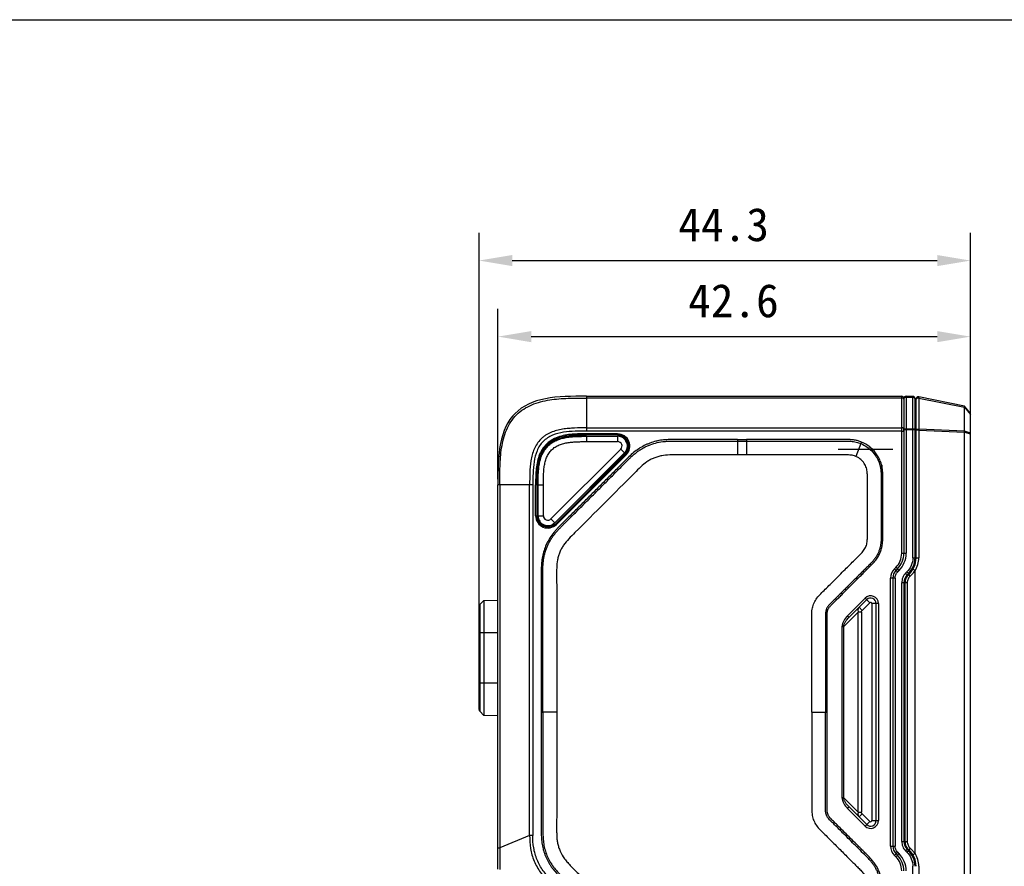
# Model space of a CAD drawing. Header units: millimetres. Extents: x 28 to 333, y 279 to 407.
# Tile 3 of 5: x 117 to 206, y 331 to 407. Entities that reach past the tile are written whole.
import ezdxf

# ---------------------------------------------------------------- set-up
doc = ezdxf.new("R2010")
doc.units = ezdxf.units.MM
doc.header["$LTSCALE"] = 16.335
doc.header["$PDMODE"] = 3
doc.header["$PDSIZE"] = 8
doc.layers.get('0').update_dxf_attribs({"linetype": 'CONTINUOUS'})
doc.layers.get('Defpoints').update_dxf_attribs({"linetype": 'CONTINUOUS'})
doc.layers.add('20_ALL_FEATURES', color=7, linetype='CONTINUOUS')
doc.layers.add('51__DRAFT_DIMS', color=7, linetype='CONTINUOUS')
doc.styles.get("Standard").update_dxf_attribs({"font": 'simfang.ttf'})
doc.dimstyles.new('DIMSTYLE_2', dxfattribs={"dimtxt": 3, "dimasz": 3, "dimexe": 2.5, "dimexo": 0.5, "dimgap": 0.75, "dimtad": 1, "dimdsep": 46, "dimtxsty": 'STANDARD', "dimblk": '_FILLED', "dimblk1": '_FILLED', "dimblk2": '_FILLED', "dimcen": 0.09, "dimclrt": 3, "dimazin": 2, "dimtp": 0.3, "dimtm": 0.3, "dimtfac": 1, "dimtofl": 0, "dimtmove": 0, "dimatfit": 3, "dimldrblk": '_FILLED', "dimfxl": 1, "dimtolj": 1, "dimarcsym": 0})

# ---------------------------------------------------------------- blocks, each defined once
blk = doc.blocks.new('_FILLED')
at = {"color": 0, "linetype": 'ByBlock'}
blk.add_solid([(0, 0), (-1, 0.167), (-1, -0.167)], dxfattribs=at)
blk = doc.blocks.new('*D3')
at = {"layer": '51__DRAFT_DIMS', "color": 0, "lineweight": -2}
for p, q in [((158.196, 352.47), (158.196, 388.068)), ((202.496, 370.422), (202.496, 388.068)), ((161.196, 385.568), (199.496, 385.568))]:
    blk.add_line(p, q, dxfattribs=at)
at = {"layer": 'Defpoints', "color": 0}
for p in [(202.496, 385.568), (202.496, 369.922), (158.196, 351.97)]:
    blk.add_point(p, dxfattribs=at)
at = {"layer": '51__DRAFT_DIMS', "color": 0, "linetype": 'ByBlock', "lineweight": -2, "xscale": 3, "yscale": 3, "zscale": 3, "rotation": 180}
blk.add_blockref('_FILLED', (158.196, 385.568), dxfattribs=at)
at = {"layer": '51__DRAFT_DIMS', "color": 0, "linetype": 'ByBlock', "lineweight": -2, "xscale": 3, "yscale": 3, "zscale": 3}
blk.add_blockref('_FILLED', (202.496, 385.568), dxfattribs=at)
at = {"layer": '51__DRAFT_DIMS', "color": 7, "insert": (180.249, 390.318), "char_height": 3, "attachment_point": 2, "line_spacing_factor": 0.9}
blk.add_mtext('\\A1;44.3', dxfattribs=at)
blk = doc.blocks.new('*D4')
at = {"layer": '51__DRAFT_DIMS', "color": 0, "lineweight": -2}
for p, q in [((159.896, 365.833), (159.896, 381.207)), ((202.496, 370.422), (202.496, 381.207)), ((162.896, 378.707), (199.496, 378.707))]:
    blk.add_line(p, q, dxfattribs=at)
at = {"layer": 'Defpoints', "color": 0}
for p in [(202.496, 378.707), (202.496, 369.922), (159.896, 365.333)]:
    blk.add_point(p, dxfattribs=at)
at = {"layer": '51__DRAFT_DIMS', "color": 0, "linetype": 'ByBlock', "lineweight": -2, "xscale": 3, "yscale": 3, "zscale": 3, "rotation": 180}
blk.add_blockref('_FILLED', (159.896, 378.707), dxfattribs=at)
at = {"layer": '51__DRAFT_DIMS', "color": 0, "linetype": 'ByBlock', "lineweight": -2, "xscale": 3, "yscale": 3, "zscale": 3}
blk.add_blockref('_FILLED', (202.496, 378.707), dxfattribs=at)
at = {"layer": '51__DRAFT_DIMS', "color": 7, "insert": (181.129, 383.457), "char_height": 3, "attachment_point": 2, "line_spacing_factor": 0.9}
blk.add_mtext('\\A1;42.6', dxfattribs=at)

msp = doc.modelspace()

# ---------------------------------------------------------------- linework, layer by layer
at = {"color": 7}
msp.add_line((28.026, 407.301), (333.079, 407.301), dxfattribs=at)
at = {"layer": '20_ALL_FEATURES', "color": 7}
for p, q in [((167.896, 373.333), (167.896, 370.179)), ((167.896, 373.333), (196.296, 373.333)), ((196.296, 373.167), (167.896, 373.167)), ((196.296, 359.161), (196.296, 373.333)), ((196.496, 373.128), (196.496, 359.161)), ((196.69, 373.328), (196.701, 373.328)), ((196.701, 373.328), (196.701, 373.219)), ((197.301, 373.312), (196.701, 373.328)), ((196.701, 373.219), (196.701, 359.161)), ((197.301, 373.213), (196.701, 373.219)), ((197.301, 358.747), (197.301, 373.312)), ((197.496, 358.747), (197.496, 373.112)), ((197.596, 358.747), (197.596, 373.069)), ((201.957, 372.441), (197.835, 373.265)), ((197.835, 373.157), (197.835, 370.358)), ((197.835, 373.157), (201.957, 372.334)), ((197.496, 372.211), (197.596, 372.197)), ((202.496, 371.783), (201.957, 372.441)), ((201.957, 370.163), (201.957, 372.334)), ((201.957, 372.334), (202.496, 371.678)), ((197.596, 371.72), (197.496, 371.733)), ((197.596, 371.72), (197.496, 371.733)), ((197.496, 371.557), (197.596, 371.544)), ((197.596, 371.323), (197.496, 371.325)), ((197.496, 371.164), (197.596, 371.161)), ((202.496, 317.883), (202.496, 371.783)), ((167.896, 370.471), (196.296, 370.471)), ((196.296, 370.179), (167.896, 370.179)), ((197.301, 370.366), (196.701, 370.373)), ((197.301, 370.286), (196.701, 370.286)), ((197.596, 370.824), (197.496, 370.828)), ((197.596, 370.658), (197.496, 370.666)), ((197.596, 370.575), (197.496, 370.582)), ((197.835, 370.271), (197.596, 370.271)), ((201.957, 370.163), (197.835, 370.358)), ((197.835, 370.271), (197.835, 358.747)), ((197.835, 370.271), (201.957, 370.077)), ((202.496, 370.007), (201.957, 370.163)), ((167.895, 369.733), (170.69, 369.734)), ((167.895, 369.733), (167.895, 369.233)), ((167.895, 369.712), (170.69, 369.713)), ((170.689, 369.933), (170.689, 369.833)), ((170.69, 369.734), (170.69, 369.234)), ((181.496, 369.423), (181.496, 368.034)), ((181.496, 369.423), (182.317, 369.423)), ((181.496, 369.275), (182.317, 369.275)), ((182.317, 369.423), (182.317, 368.033)), ((197.596, 369.25), (197.496, 369.253)), ((201.957, 319.589), (201.957, 370.077)), ((201.957, 370.077), (202.496, 369.922)), ((170.973, 368.551), (164.679, 362.257)), ((167.895, 369.233), (170.69, 369.234)), ((171.326, 368.197), (170.973, 368.551)), ((190.576, 368.563), (195.496, 368.563)), ((192.621, 369.051), (192.147, 367.904)), ((192.677, 369.187), (192.621, 369.051)), ((171.311, 368.212), (165.018, 361.919)), ((165.032, 361.903), (171.326, 368.197)), ((165.103, 361.831), (171.396, 368.126)), ((165.174, 361.761), (171.467, 368.055)), ((171.467, 368.055), (171.396, 368.126)), ((182.317, 368.033), (181.496, 368.033)), ((197.596, 367.487), (197.496, 367.501)), ((194.496, 367.101), (194.496, 363.705)), ((159.896, 330.671), (159.896, 365.333)), ((163.05, 365.333), (159.896, 365.333)), ((160.062, 365.333), (160.062, 332.594)), ((162.758, 333.711), (162.758, 365.333)), ((163.05, 365.333), (163.05, 333.711)), ((163.296, 362.538), (163.296, 365.333)), ((163.396, 365.333), (163.296, 365.333)), ((163.396, 365.333), (163.396, 362.538)), ((163.496, 362.54), (163.496, 365.333)), ((163.496, 365.333), (163.996, 365.333)), ((163.517, 362.54), (163.517, 365.333)), ((163.996, 362.54), (163.996, 365.333)), ((197.496, 363.877), (197.596, 363.877)), ((163.296, 362.538), (163.396, 362.538)), ((163.496, 362.54), (163.996, 362.54)), ((165.033, 361.904), (164.679, 362.257)), ((165.103, 361.831), (165.174, 361.761)), ((196.296, 359.161), (196.701, 359.161)), ((197.301, 358.747), (197.496, 358.747)), ((197.596, 358.747), (197.835, 358.747)), ((195.769, 357.889), (195.647, 357.767)), ((195.647, 357.767), (195.789, 357.626)), ((195.91, 357.747), (195.769, 357.889)), ((195.91, 357.747), (195.789, 357.626)), ((195.701, 356.919), (195.296, 356.919)), ((195.296, 332.747), (195.296, 356.919)), ((195.497, 356.955), (195.496, 356.919)), ((195.496, 356.919), (195.496, 332.747)), ((195.701, 356.919), (195.701, 332.747)), ((195.936, 357.484), (196.057, 357.606)), ((196.774, 357.474), (196.653, 357.353)), ((196.91, 357.333), (196.789, 357.212)), ((197.062, 357.103), (196.927, 357.255)), ((197.496, 332.092), (197.496, 357.574)), ((196.496, 356.505), (196.301, 356.505)), ((196.301, 333.161), (196.301, 356.505)), ((196.496, 356.505), (196.496, 333.161)), ((196.796, 356.505), (196.596, 356.505)), ((196.596, 333.161), (196.596, 356.505)), ((196.796, 356.505), (196.796, 333.161)), ((193.001, 355.121), (191.408, 353.528)), ((193.425, 354.697), (193.001, 355.121)), ((158.196, 345.053), (158.196, 354.388)), ((158.255, 354.529), (158.637, 354.911)), ((158.255, 354.529), (158.255, 344.912)), ((158.637, 354.911), (159.896, 354.944)), ((158.637, 354.911), (158.637, 344.53)), ((193.142, 354.979), (191.55, 353.387)), ((192.45, 354.287), (192.732, 354.004)), ((192.732, 354.004), (193.425, 354.697)), ((193.596, 354.626), (193.596, 335.04)), ((194.196, 354.626), (193.596, 354.626)), ((193.996, 335.04), (193.996, 354.626)), ((194.196, 354.626), (194.196, 335.04)), ((191.055, 352.538), (192.379, 353.862)), ((191.408, 353.528), (191.55, 353.387)), ((192.662, 353.862), (192.379, 353.862)), ((192.379, 335.804), (192.379, 353.862)), ((192.662, 353.862), (192.662, 335.804)), ((190.913, 352.538), (190.913, 337.128)), ((191.055, 352.538), (190.913, 352.538)), ((191.055, 352.538), (191.055, 337.128)), ((159.896, 351.97), (158.196, 351.97)), ((158.196, 347.47), (159.896, 347.47)), ((196.496, 347.333), (196.596, 347.333)), ((158.637, 344.53), (158.255, 344.912)), ((159.896, 344.497), (158.637, 344.53)), ((163.806, 344.833), (163.954, 344.833)), ((165.197, 344.833), (163.954, 344.833)), ((188.196, 344.833), (189.586, 344.833)), ((196.596, 342.333), (196.496, 342.333)), ((190.913, 337.128), (191.055, 337.128)), ((192.379, 335.804), (191.055, 337.128)), ((191.55, 336.279), (191.408, 336.138)), ((191.408, 336.138), (193.001, 334.545)), ((191.55, 336.279), (193.142, 334.687)), ((192.379, 335.804), (192.662, 335.804)), ((192.732, 335.662), (192.45, 335.379)), ((193.425, 334.969), (192.732, 335.662)), ((193.001, 334.545), (193.425, 334.969)), ((193.596, 335.04), (194.196, 335.04)), ((162.758, 333.711), (160.062, 332.594)), ((163.05, 333.711), (162.758, 333.711)), ((196.301, 333.161), (196.496, 333.161)), ((196.596, 333.161), (196.796, 333.161)), ((159.896, 332.594), (160.062, 332.594)), ((195.296, 332.747), (195.701, 332.747)), ((195.496, 332.747), (195.496, 332.725)), ((195.789, 332.04), (195.647, 331.899)), ((195.789, 332.04), (195.91, 331.919)), ((196.057, 332.06), (195.936, 332.182)), ((196.653, 332.313), (196.774, 332.192)), ((196.789, 332.454), (196.91, 332.333)), ((197.062, 332.563), (196.93, 332.415)), ((195.647, 331.899), (195.769, 331.777)), ((195.769, 331.777), (195.91, 331.919)), ((197.301, 316.354), (197.301, 330.919)), ((197.835, 330.919), (197.835, 319.395))]:
    msp.add_line(p, q, dxfattribs=at)
for centre, radius, start, end in [((196.296, 373.133), 0.2, 0, 90), ((196.296, 372.726), 0.441, 86.47026, 89.99581), ((196.696, 373.128), 0.2, 91.58261, 180), ((197.296, 373.112), 0.2, 359.96343, 88.5), ((197.796, 373.069), 0.2, 78.69007, 180), ((194.799, 370.297), 1.688, 4.25542, 4.91959), ((194.732, 370.298), 1.754, 355.15571, 357.29668), ((194.798, 370.297), 1.689, 3.82255, 4.25543), ((194.793, 370.297), 1.693, 1.63342, 3.82149), ((194.765, 370.297), 1.721, 357.29512, 0.53961), ((194.785, 370.297), 1.702, 0.54476, 1.6339), ((170.689, 368.833), 1.1, 315.0071, 90), ((170.689, 368.833), 1, 315.0071, 90), ((170.69, 368.834), 0.9, 315.01542, 89.99168), ((170.69, 368.834), 0.879, 315, 90.0071), ((170.69, 368.834), 0.4, 315.00307, 90.00443), ((563.04, 363.369), 369.856, 179.53977, 180.46038), ((164.396, 362.538), 1.1, 180, 315.0071), ((164.396, 362.538), 1, 180, 315.0071), ((164.396, 362.54), 0.9, 180.02251, 314.98459), ((164.396, 362.54), 0.879, 180.0071, 315), ((164.396, 362.54), 0.4, 180.00963, 314.99746), ((194.496, 359.161), 1.8, 315, 360), ((194.496, 359.161), 2, 315, 360), ((194.501, 359.161), 2.2, 314.99878, 359.99941), ((195.496, 358.747), 2, 315, 360), ((195.596, 358.747), 2, 311.72677, 360), ((196.496, 356.919), 1.2, 135, 180), ((196.496, 356.919), 1, 135, 180), ((197.496, 356.505), 1, 135, 180), ((197.596, 356.505), 1, 131.72677, 180), ((193.496, 354.626), 0.7, 359.99998, 135.00002), ((193.496, 354.626), 0.5, 0, 135), ((158.396, 354.388), 0.2, 135, 180), ((193.496, 354.626), 0.1, 359.99145, 135.02632), ((158.396, 345.053), 0.2, 180, 225), ((193.496, 335.04), 0.7, 224.99997, 0.00003), ((193.496, 335.04), 0.5, 225, 360), ((193.496, 335.04), 0.1, 224.97807, 0.03233), ((197.496, 333.161), 1, 180, 225), ((197.596, 333.161), 1, 180, 228.27323), ((196.496, 332.747), 1.2, 180, 225), ((196.496, 332.747), 1, 180, 225), ((194.501, 330.505), 2.2, 0.00132, 45.00068), ((195.496, 330.919), 2, 0, 45), ((195.596, 330.919), 2, 0, 48.27323), ((194.496, 330.505), 1.8, 0, 45), ((194.496, 330.505), 2, 0, 45)]:
    msp.add_arc(centre, radius, start, end, dxfattribs=at)
for points, knots in [([(167.896, 373.333), (166.589, 373.333), (163.991, 373.307), (161.191, 372.038), (159.922, 369.238), (159.896, 366.64), (159.896, 365.333)], [0, 0, 0, 0, 0.25, 0.5, 0.75, 1, 1, 1, 1]), ([(160.062, 365.333), (160.062, 365.89), (160.067, 367.003), (160.164, 368.395), (160.385, 369.487), (160.648, 370.281), (161.03, 371.023), (161.551, 371.678), (162.206, 372.199), (162.948, 372.581), (163.742, 372.844), (164.834, 373.065), (166.226, 373.162), (167.339, 373.167), (167.896, 373.167)], [0, 0, 0, 0, 0.125284, 0.250461, 0.313058, 0.375463, 0.437802, 0.500001, 0.5622, 0.624538, 0.686943, 0.74954, 0.874716, 1, 1, 1, 1]), ([(196.44, 373.14), (196.432, 373.144), (196.394, 373.158), (196.354, 373.164), (196.323, 373.166)], [0, 0, 0, 0, 0.223737, 1, 1, 1, 1]), ([(196.496, 373.078), (196.496, 373.09), (196.481, 373.118), (196.455, 373.133), (196.44, 373.14)], [0, 0, 0, 0, 0.419791, 1, 1, 1, 1]), ([(196.701, 373.217), (196.675, 373.217), (196.637, 373.215), (196.588, 373.204), (196.54, 373.187), (196.496, 373.157), (196.496, 373.128)], [0, 0, 0, 0, 0.332142, 0.486484, 0.626696, 1, 1, 1, 1]), ([(197.496, 373.112), (197.496, 373.126), (197.487, 373.149), (197.463, 373.171), (197.429, 373.192), (197.374, 373.208), (197.326, 373.213), (197.301, 373.213)], [0, 0, 0, 0, 0.179467, 0.284301, 0.403339, 0.683015, 1, 1, 1, 1]), ([(197.835, 373.157), (197.806, 373.159), (197.763, 373.159), (197.707, 373.15), (197.651, 373.134), (197.596, 373.103), (197.596, 373.069)], [0, 0, 0, 0, 0.32612, 0.482157, 0.625371, 1, 1, 1, 1]), ([(197.835, 373.265), (197.838, 373.265), (197.842, 373.251), (197.842, 373.231), (197.84, 373.197), (197.837, 373.171), (197.835, 373.157)], [0, 0, 0, 0, 0.088364, 0.289475, 0.600488, 1, 1, 1, 1]), ([(201.957, 372.441), (201.957, 372.44), (201.957, 372.437), (201.958, 372.432), (201.959, 372.423), (201.959, 372.41), (201.959, 372.395), (201.958, 372.369), (201.957, 372.349), (201.957, 372.334)], [0, 0, 0, 0, 0.02111, 0.075402, 0.161578, 0.278088, 0.422918, 0.593873, 1, 1, 1, 1]), ([(167.896, 370.471), (167.533, 370.471), (166.987, 370.469), (166.261, 370.427), (165.719, 370.364), (165.184, 370.252), (164.666, 370.076), (164.26, 369.864), (163.965, 369.649), (163.695, 369.405), (163.406, 369.048), (163.153, 368.562), (162.976, 368.044), (162.828, 367.331), (162.761, 366.423), (162.758, 365.696), (162.758, 365.333)], [0, 0, 0, 0, 0.124915, 0.187423, 0.249912, 0.312391, 0.37493, 0.437543, 0.468837, 0.500154, 0.562696, 0.625241, 0.687734, 0.750192, 0.875083, 1, 1, 1, 1]), ([(167.896, 370.179), (167.546, 370.179), (166.849, 370.176), (165.809, 370.104), (164.805, 369.86), (163.917, 369.312), (163.369, 368.424), (163.125, 367.42), (163.053, 366.38), (163.05, 365.683), (163.05, 365.333)], [0, 0, 0, 0, 0.12724, 0.253517, 0.377977, 0.5, 0.622023, 0.746483, 0.87276, 1, 1, 1, 1]), ([(196.416, 370.461), (196.407, 370.463), (196.367, 370.469), (196.327, 370.471), (196.296, 370.471)], [0, 0, 0, 0, 0.228455, 1, 1, 1, 1]), ([(196.296, 370.179), (196.333, 370.179), (196.385, 370.176), (196.446, 370.164), (196.471, 370.155), (196.48, 370.15)], [0, 0, 0, 0, 0.587121, 0.824598, 1, 1, 1, 1]), ([(196.48, 370.442), (196.472, 370.447), (196.451, 370.454), (196.429, 370.459), (196.416, 370.461)], [0, 0, 0, 0, 0.428911, 1, 1, 1, 1]), ([(196.496, 370.424), (196.496, 370.425), (196.494, 370.434), (196.486, 370.439), (196.48, 370.442)], [0, 0, 0, 0, 0.190173, 1, 1, 1, 1]), ([(196.48, 370.15), (196.483, 370.149), (196.489, 370.145), (196.496, 370.137), (196.496, 370.132)], [0, 0, 0, 0, 0.328699, 1, 1, 1, 1]), ([(196.701, 370.286), (196.688, 370.286), (196.662, 370.286), (196.624, 370.286), (196.59, 370.286), (196.559, 370.286), (196.536, 370.286), (196.522, 370.286), (196.513, 370.286), (196.506, 370.286), (196.501, 370.286), (196.498, 370.285), (196.496, 370.285), (196.496, 370.285)], [0, 0, 0, 0, 0.192322, 0.378836, 0.551123, 0.702613, 0.827476, 0.878414, 0.920931, 0.954556, 0.979054, 0.994233, 1, 1, 1, 1]), ([(196.541, 370.34), (196.536, 370.337), (196.519, 370.326), (196.503, 370.311), (196.498, 370.297)], [0, 0, 0, 0, 0.299305, 1, 1, 1, 1]), ([(196.701, 370.373), (196.672, 370.373), (196.617, 370.369), (196.563, 370.352), (196.541, 370.34)], [0, 0, 0, 0, 0.540258, 1, 1, 1, 1]), ([(197.496, 370.281), (197.496, 370.292), (197.485, 370.311), (197.463, 370.328), (197.428, 370.346), (197.374, 370.361), (197.326, 370.365), (197.301, 370.366)], [0, 0, 0, 0, 0.152779, 0.253927, 0.374088, 0.6663, 1, 1, 1, 1]), ([(197.496, 370.281), (197.496, 370.281), (197.494, 370.282), (197.492, 370.282), (197.487, 370.283), (197.478, 370.284), (197.461, 370.285), (197.438, 370.285), (197.408, 370.285), (197.362, 370.286), (197.326, 370.286), (197.301, 370.286)], [0, 0, 0, 0, 0.006328, 0.021082, 0.044894, 0.077736, 0.16955, 0.293014, 0.443746, 0.616271, 1, 1, 1, 1]), ([(197.596, 370.271), (197.596, 370.304), (197.651, 370.336), (197.707, 370.351), (197.763, 370.361), (197.806, 370.361), (197.835, 370.358)], [0, 0, 0, 0, 0.375088, 0.518435, 0.674312, 1, 1, 1, 1]), ([(197.835, 370.358), (197.836, 370.351), (197.837, 370.322), (197.836, 370.293), (197.835, 370.271)], [0, 0, 0, 0, 0.238584, 1, 1, 1, 1]), ([(201.957, 370.077), (201.957, 370.084), (201.957, 370.113), (201.957, 370.142), (201.957, 370.163)], [0, 0, 0, 0, 0.258437, 1, 1, 1, 1]), ([(170.689, 369.933), (170.252, 369.933), (169.597, 369.933), (168.723, 369.932), (168.067, 369.933), (167.411, 369.935), (166.753, 369.918), (166.097, 369.853), (165.452, 369.704), (164.837, 369.449), (164.288, 369.065), (163.866, 368.544), (163.58, 367.942), (163.406, 367.302), (163.322, 366.647), (163.296, 365.99), (163.296, 365.552), (163.296, 365.333)], [0, 0, 0, 0, 0.124436, 0.18665, 0.248868, 0.311121, 0.3735, 0.436014, 0.498654, 0.561406, 0.62432, 0.687266, 0.750076, 0.812752, 0.875305, 0.937705, 1, 1, 1, 1]), ([(170.689, 369.833), (170.252, 369.833), (169.378, 369.833), (168.285, 369.832), (167.412, 369.835), (166.76, 369.818), (166.113, 369.754), (165.482, 369.608), (164.886, 369.36), (164.357, 368.991), (163.952, 368.49), (163.675, 367.907), (163.504, 367.283), (163.395, 366.424), (163.396, 365.77), (163.396, 365.333)], [0, 0, 0, 0, 0.125, 0.25, 0.3125, 0.375, 0.4375, 0.5, 0.5625, 0.625, 0.6875, 0.75, 0.8125, 0.875, 1, 1, 1, 1]), ([(167.895, 369.733), (167.74, 369.733), (167.43, 369.733), (166.965, 369.723), (166.501, 369.693), (166.04, 369.633), (165.586, 369.53), (165.147, 369.373), (164.738, 369.148), (164.377, 368.852), (164.08, 368.49), (163.856, 368.081), (163.698, 367.642), (163.596, 367.188), (163.536, 366.727), (163.506, 366.263), (163.496, 365.798), (163.496, 365.488), (163.496, 365.333)], [0, 0, 0, 0, 0.062525, 0.125051, 0.187575, 0.250094, 0.312601, 0.375089, 0.437553, 0.5, 0.562447, 0.624911, 0.6874, 0.749906, 0.812425, 0.874949, 0.937475, 1, 1, 1, 1]), ([(163.517, 365.333), (163.517, 365.487), (163.517, 365.796), (163.527, 366.258), (163.556, 366.721), (163.616, 367.18), (163.717, 367.632), (163.874, 368.069), (164.097, 368.477), (164.392, 368.837), (164.751, 369.131), (165.159, 369.355), (165.596, 369.511), (166.048, 369.613), (166.507, 369.672), (166.97, 369.702), (167.432, 369.712), (167.741, 369.712), (167.895, 369.712)], [0, 0, 0, 0, 0.062526, 0.125051, 0.187575, 0.250094, 0.312601, 0.37509, 0.437554, 0.500001, 0.562448, 0.624912, 0.687401, 0.749909, 0.812428, 0.874949, 0.937474, 1, 1, 1, 1]), ([(181.496, 369.423), (181.118, 369.423), (180.362, 369.423), (179.228, 369.422), (178.283, 369.421), (177.527, 369.422), (176.96, 369.423), (176.393, 369.427), (175.826, 369.432), (175.353, 369.425), (174.976, 369.402), (174.693, 369.374), (174.413, 369.333), (174.043, 369.253), (173.682, 369.136), (173.332, 368.993), (172.989, 368.834), (172.578, 368.597), (172.129, 368.249), (171.708, 367.869), (171.306, 367.469), (170.775, 366.931), (170.109, 366.26), (169.309, 365.456), (168.508, 364.654), (167.705, 363.853), (167.036, 363.186), (166.499, 362.653), (166.164, 362.32), (165.895, 362.054), (165.626, 361.789), (165.362, 361.518), (165.108, 361.238), (164.862, 360.951), (164.637, 360.646), (164.443, 360.321), (164.272, 359.984), (164.089, 359.547), (163.925, 359.003), (163.838, 358.441), (163.803, 357.875), (163.795, 357.308), (163.801, 356.741), (163.803, 356.174), (163.805, 355.607), (163.807, 354.851), (163.808, 353.906), (163.808, 352.772), (163.807, 351.637), (163.806, 350.503), (163.806, 348.991), (163.806, 347.101), (163.806, 345.589), (163.806, 344.833)], [0, 0, 0, 0, 0.03125, 0.0625, 0.09375, 0.109375, 0.125, 0.140624, 0.15625, 0.171874, 0.179688, 0.187504, 0.195318, 0.203132, 0.218754, 0.22657, 0.234384, 0.250006, 0.265629, 0.281254, 0.296879, 0.312504, 0.343754, 0.375004, 0.406254, 0.437504, 0.468753, 0.484378, 0.500003, 0.507816, 0.515629, 0.531253, 0.539066, 0.546881, 0.562503, 0.570317, 0.578132, 0.593756, 0.609379, 0.625001, 0.640626, 0.656251, 0.671876, 0.687501, 0.703126, 0.718751, 0.750001, 0.781251, 0.812501, 0.843751, 0.875, 0.9375, 1, 1, 1, 1]), ([(163.954, 344.833), (163.954, 345.553), (163.954, 346.994), (163.954, 348.795), (163.954, 350.238), (163.955, 351.321), (163.956, 352.404), (163.956, 353.484), (163.955, 354.561), (163.953, 355.456), (163.951, 356.169), (163.949, 356.612), (163.947, 356.967), (163.945, 357.234), (163.946, 357.511), (163.952, 357.805), (163.966, 358.12), (163.993, 358.451), (164.04, 358.786), (164.138, 359.223), (164.323, 359.748), (164.565, 360.25), (164.807, 360.628), (165.011, 360.897), (165.226, 361.149), (165.438, 361.381), (165.641, 361.592), (165.835, 361.787), (166.025, 361.975), (166.276, 362.224), (166.592, 362.536), (167.099, 363.04), (167.735, 363.673), (168.499, 364.435), (169.262, 365.2), (169.896, 365.837), (170.401, 366.345), (170.778, 366.724), (171.09, 367.039), (171.339, 367.291), (171.529, 367.483), (171.73, 367.681), (171.951, 367.888), (172.192, 368.103), (172.453, 368.314), (172.729, 368.509), (173.018, 368.679), (173.318, 368.826), (173.728, 368.997), (174.263, 369.168), (174.818, 369.244), (175.255, 369.271), (175.559, 369.281), (175.842, 369.283), (176.2, 369.281), (176.642, 369.277), (177.353, 369.274), (178.249, 369.273), (179.329, 369.274), (180.413, 369.275), (181.135, 369.275), (181.496, 369.275)], [0, 0, 0, 0, 0.059898, 0.119868, 0.149893, 0.179942, 0.209979, 0.239961, 0.269845, 0.299587, 0.314392, 0.329145, 0.336501, 0.343862, 0.351431, 0.359507, 0.368324, 0.377658, 0.387121, 0.396425, 0.414885, 0.433342, 0.442656, 0.452124, 0.461444, 0.470219, 0.478247, 0.485778, 0.49312, 0.500468, 0.515229, 0.530066, 0.559908, 0.589884, 0.619881, 0.649787, 0.664672, 0.679492, 0.694233, 0.701571, 0.708963, 0.716687, 0.72505, 0.734129, 0.743565, 0.752979, 0.762231, 0.771463, 0.780707, 0.799169, 0.818015, 0.827155, 0.835588, 0.843333, 0.850704, 0.865331, 0.880082, 0.909867, 0.93989, 0.969975, 1, 1, 1, 1]), ([(192.677, 369.187), (192.575, 369.229), (192.369, 369.305), (192.047, 369.379), (191.72, 369.413), (191.394, 369.429), (191.068, 369.428), (190.636, 369.425), (190.096, 369.424), (189.448, 369.422), (188.799, 369.422), (188.151, 369.422), (187.287, 369.422), (186.207, 369.423), (184.91, 369.423), (183.614, 369.423), (182.749, 369.423), (182.317, 369.423)], [0, 0, 0, 0, 0.031648, 0.063414, 0.095014, 0.126446, 0.157781, 0.188969, 0.251349, 0.313731, 0.376115, 0.438501, 0.500888, 0.625666, 0.750446, 0.875224, 1, 1, 1, 1]), ([(182.317, 369.275), (182.732, 369.275), (183.561, 369.275), (184.806, 369.275), (186.053, 369.275), (187.302, 369.274), (188.342, 369.274), (189.17, 369.274), (189.787, 369.275), (190.4, 369.277), (190.91, 369.279), (191.278, 369.281), (191.516, 369.275), (191.729, 369.263), (191.958, 369.24), (192.262, 369.184), (192.48, 369.108), (192.621, 369.051)], [0, 0, 0, 0, 0.120333, 0.240779, 0.361468, 0.482471, 0.603295, 0.663392, 0.723143, 0.782451, 0.841213, 0.871352, 0.889239, 0.910387, 0.933263, 0.955965, 1, 1, 1, 1]), ([(163.996, 365.333), (163.996, 365.472), (163.996, 365.749), (164.003, 366.165), (164.026, 366.58), (164.064, 366.925), (164.112, 367.198), (164.158, 367.401), (164.216, 367.6), (164.288, 367.796), (164.375, 367.985), (164.478, 368.166), (164.599, 368.335), (164.738, 368.49), (164.893, 368.629), (165.063, 368.75), (165.243, 368.854), (165.432, 368.941), (165.628, 369.013), (165.828, 369.07), (166.031, 369.117), (166.304, 369.165), (166.648, 369.203), (167.064, 369.226), (167.479, 369.233), (167.757, 369.233), (167.895, 369.233)], [0, 0, 0, 0, 0.062503, 0.125005, 0.187505, 0.25, 0.281253, 0.312506, 0.343759, 0.375011, 0.406262, 0.43751, 0.468756, 0.500002, 0.531248, 0.562494, 0.593742, 0.624993, 0.656245, 0.687498, 0.718751, 0.750003, 0.812497, 0.874995, 0.937497, 1, 1, 1, 1]), ([(192.621, 369.05), (192.803, 368.976), (193.153, 368.787), (193.61, 368.407), (193.921, 368.019), (194.117, 367.676), (194.239, 367.407), (194.319, 367.174), (194.368, 366.982), (194.404, 366.784), (194.429, 366.542), (194.441, 366.278), (194.444, 366.05), (194.442, 365.782), (194.441, 365.455), (194.439, 365.06), (194.438, 364.662), (194.437, 364.262), (194.437, 363.726), (194.437, 363.055), (194.437, 362.385), (194.439, 361.852), (194.44, 361.456), (194.442, 361.128), (194.443, 360.867), (194.444, 360.662), (194.44, 360.43), (194.426, 360.161), (194.394, 359.869), (194.326, 359.576), (194.225, 359.298), (194.103, 359.028), (193.95, 358.77), (193.768, 358.537), (193.586, 358.332), (193.421, 358.16), (193.272, 358.013), (193.085, 357.829), (192.853, 357.598), (192.479, 357.226), (192.008, 356.757), (191.536, 356.284), (191.155, 355.903), (190.867, 355.615), (190.577, 355.325), (190.335, 355.084), (190.14, 354.889), (189.995, 354.745), (189.86, 354.61), (189.748, 354.497), (189.664, 354.405), (189.604, 354.319), (189.552, 354.229), (189.507, 354.132), (189.476, 354.031), (189.451, 353.931), (189.439, 353.821), (189.436, 353.683), (189.435, 353.508), (189.436, 353.241), (189.437, 352.897), (189.437, 352.487), (189.437, 352.078), (189.438, 351.671), (189.438, 351.131), (189.438, 350.46), (189.438, 349.656), (189.438, 348.853), (189.438, 348.051), (189.438, 347.248), (189.438, 346.175), (189.438, 345.37), (189.438, 344.833)], [0, 0, 0, 0, 0.022039, 0.044031, 0.066035, 0.077079, 0.088082, 0.099019, 0.104534, 0.110181, 0.121537, 0.131611, 0.139723, 0.147002, 0.161561, 0.176265, 0.191085, 0.205995, 0.220966, 0.250981, 0.28091, 0.295772, 0.31053, 0.325155, 0.332409, 0.339724, 0.348022, 0.358333, 0.369727, 0.380822, 0.391797, 0.402781, 0.413819, 0.425222, 0.435813, 0.444413, 0.45184, 0.459116, 0.473728, 0.488419, 0.51804, 0.547974, 0.563058, 0.578221, 0.593462, 0.608784, 0.616475, 0.624186, 0.631658, 0.637784, 0.641962, 0.645532, 0.649506, 0.653499, 0.65751, 0.661322, 0.664945, 0.66988, 0.676739, 0.684408, 0.699788, 0.71508, 0.730295, 0.745441, 0.760528, 0.790559, 0.820462, 0.850311, 0.880176, 0.910084, 0.940029, 1, 1, 1, 1]), ([(189.586, 344.833), (189.586, 345.395), (189.586, 346.238), (189.586, 347.363), (189.586, 348.206), (189.586, 349.049), (189.586, 349.892), (189.586, 350.595), (189.586, 351.157), (189.586, 351.579), (189.586, 352), (189.585, 352.422), (189.585, 352.773), (189.585, 353.054), (189.584, 353.265), (189.584, 353.476), (189.584, 353.651), (189.586, 353.788), (189.594, 353.889), (189.617, 353.987), (189.647, 354.082), (189.69, 354.172), (189.74, 354.258), (189.802, 354.338), (189.872, 354.412), (189.945, 354.486), (190.044, 354.585), (190.169, 354.709), (190.318, 354.858), (190.517, 355.056), (190.766, 355.305), (191.064, 355.603), (191.462, 356), (191.958, 356.497), (192.456, 356.994), (192.853, 357.391), (193.153, 357.688), (193.455, 357.983), (193.75, 358.288), (193.979, 358.56), (194.14, 358.796), (194.278, 359.047), (194.419, 359.375), (194.537, 359.789), (194.581, 360.215), (194.594, 360.639), (194.589, 361.062), (194.588, 361.484), (194.587, 361.905), (194.585, 362.467), (194.585, 363.17), (194.585, 364.013), (194.587, 364.856), (194.588, 365.559), (194.594, 366.122), (194.58, 366.547), (194.532, 366.973), (194.411, 367.385), (194.237, 367.778), (194.013, 368.144), (193.738, 368.474), (193.315, 368.859), (192.94, 369.079), (192.677, 369.188)], [0, 0, 0, 0, 0.062385, 0.093578, 0.12477, 0.155963, 0.187155, 0.218348, 0.233945, 0.249542, 0.265138, 0.280735, 0.296332, 0.304129, 0.311929, 0.319725, 0.327498, 0.331339, 0.335014, 0.338711, 0.342405, 0.346065, 0.349793, 0.353431, 0.357234, 0.361108, 0.364998, 0.372793, 0.380593, 0.388392, 0.403989, 0.419587, 0.435183, 0.466375, 0.497565, 0.513162, 0.528752, 0.544351, 0.560046, 0.575819, 0.583764, 0.591705, 0.607516, 0.623381, 0.639183, 0.654889, 0.670507, 0.686101, 0.701696, 0.717291, 0.74848, 0.77967, 0.81086, 0.842049, 0.857672, 0.87338, 0.889193, 0.905049, 0.920874, 0.936711, 0.952547, 0.968389, 1, 1, 1, 1]), ([(176.096, 368.037), (175.853, 368.039), (175.348, 368.041), (174.778, 367.998), (174.306, 367.879), (173.963, 367.756), (173.634, 367.601), (173.216, 367.351), (172.769, 366.965), (170.603, 364.781), (168.647, 362.824), (166.842, 361.032)], [0, 0, 0, 0, 0.059014, 0.123253, 0.155373, 0.187492, 0.219612, 0.251731, 0.31597, 0.380209, 1, 1, 1, 1]), ([(181.496, 368.034), (181.078, 368.034), (179.302, 368.033), (177.509, 368.029), (176.118, 368.038), (176.096, 368.038)], [0, 0, 0, 0, 0.232618, 0.988153, 1, 1, 1, 1]), ([(192.147, 367.904), (192.076, 367.933), (191.87, 368.003), (191.5, 368.043), (191.043, 368.032), (190.551, 368.034), (190.021, 368.033), (189.451, 368.033), (188.838, 368.033), (188.177, 368.033), (187.465, 368.033), (186.697, 368.033), (185.87, 368.033), (184.981, 368.033), (184.023, 368.033), (183.128, 368.033), (182.551, 368.033), (182.317, 368.033)], [0, 0, 0, 0, 0.023295, 0.066115, 0.112487, 0.162478, 0.216181, 0.273919, 0.336053, 0.403013, 0.475233, 0.553124, 0.637025, 0.727172, 0.824164, 0.928765, 1, 1, 1, 1]), ([(193.196, 366.34), (193.197, 366.48), (193.157, 366.771), (192.99, 367.189), (192.706, 367.557), (192.404, 367.783), (192.207, 367.879), (192.147, 367.904)], [0, 0, 0, 0, 0.211638, 0.436745, 0.672354, 0.902399, 1, 1, 1, 1]), ([(166.842, 361.032), (166.649, 360.841), (166.268, 360.464), (165.877, 360.01), (165.627, 359.593), (165.473, 359.264), (165.349, 358.921), (165.231, 358.45), (165.187, 357.86), (165.201, 355.024), (165.195, 350.694), (165.196, 346.617), (165.196, 344.833)], [0, 0, 0, 0, 0.047667, 0.09396, 0.117106, 0.140253, 0.163399, 0.186546, 0.232838, 0.279131, 0.684533, 1, 1, 1, 1]), ([(188.196, 344.833), (188.196, 345.036), (188.196, 345.665), (188.196, 346.705), (188.196, 347.911), (188.196, 349.016), (188.197, 349.998), (188.197, 350.87), (188.197, 351.651), (188.195, 352.355), (188.193, 352.992), (188.187, 353.567), (188.205, 354.097), (188.337, 354.586), (188.564, 355.035), (188.913, 355.428), (189.312, 355.82), (189.745, 356.251), (190.21, 356.713), (190.693, 357.197), (191.173, 357.677), (191.624, 358.129), (192.033, 358.535), (192.395, 358.902), (192.733, 359.22), (193.001, 359.572), (193.158, 359.972), (193.196, 360.257), (193.196, 360.397)], [0, 0, 0, 0, 0.034854, 0.108134, 0.178709, 0.242227, 0.297882, 0.347533, 0.392081, 0.432215, 0.468512, 0.501459, 0.531177, 0.559204, 0.587744, 0.616816, 0.649065, 0.683998, 0.721757, 0.761668, 0.801572, 0.838407, 0.87138, 0.900669, 0.926928, 0.95114, 0.9759, 1, 1, 1, 1]), ([(197.301, 358.747), (197.301, 358.513), (197.208, 358.04), (196.94, 357.64), (196.774, 357.474)], [0, 0, 0, 0, 0.500023, 1, 1, 1, 1]), ([(197.496, 357.574), (197.605, 357.747), (197.777, 358.128), (197.835, 358.541), (197.835, 358.747)], [0, 0, 0, 0, 0.499256, 1, 1, 1, 1]), ([(196.057, 357.606), (196.048, 357.614), (196.031, 357.632), (196.004, 357.658), (195.979, 357.683), (195.956, 357.705), (195.939, 357.721), (195.928, 357.732), (195.922, 357.738), (195.917, 357.742), (195.914, 357.745), (195.912, 357.746), (195.91, 357.747), (195.91, 357.747)], [0, 0, 0, 0, 0.181027, 0.366544, 0.545697, 0.706006, 0.835927, 0.887475, 0.929273, 0.960919, 0.982819, 0.995593, 1, 1, 1, 1]), ([(197.482, 357.614), (197.46, 357.627), (197.428, 357.646), (197.387, 357.669), (197.361, 357.684), (197.339, 357.695), (197.323, 357.703), (197.312, 357.708), (197.307, 357.709), (197.306, 357.709), (197.305, 357.709)], [0, 0, 0, 0, 0.381151, 0.553396, 0.704256, 0.828119, 0.92051, 0.977845, 0.993032, 1, 1, 1, 1]), ([(195.701, 356.919), (195.701, 357.023), (195.743, 357.233), (195.862, 357.411), (195.936, 357.484)], [0, 0, 0, 0, 0.500023, 1, 1, 1, 1]), ([(195.789, 357.626), (195.789, 357.626), (195.791, 357.625), (195.793, 357.623), (195.796, 357.62), (195.801, 357.616), (195.808, 357.61), (195.818, 357.6), (195.834, 357.584), (195.856, 357.563), (195.881, 357.539), (195.908, 357.512), (195.926, 357.494), (195.936, 357.484)], [0, 0, 0, 0, 0.005189, 0.01978, 0.043751, 0.076941, 0.1191, 0.169739, 0.294297, 0.445935, 0.618844, 0.806402, 1, 1, 1, 1]), ([(196.653, 357.353), (196.542, 357.243), (196.363, 356.976), (196.301, 356.661), (196.301, 356.505)], [0, 0, 0, 0, 0.499977, 1, 1, 1, 1]), ([(196.653, 357.353), (196.661, 357.345), (196.678, 357.327), (196.704, 357.302), (196.728, 357.277), (196.749, 357.255), (196.764, 357.239), (196.774, 357.229), (196.78, 357.223), (196.784, 357.218), (196.787, 357.215), (196.788, 357.213), (196.789, 357.212), (196.789, 357.212)], [0, 0, 0, 0, 0.183246, 0.369572, 0.548379, 0.707762, 0.836754, 0.887934, 0.929465, 0.960963, 0.982805, 0.995575, 1, 1, 1, 1]), ([(196.91, 357.333), (196.91, 357.333), (196.909, 357.335), (196.908, 357.337), (196.905, 357.34), (196.9, 357.345), (196.895, 357.351), (196.885, 357.361), (196.87, 357.377), (196.85, 357.398), (196.826, 357.422), (196.801, 357.448), (196.783, 357.465), (196.774, 357.474)], [0, 0, 0, 0, 0.00515, 0.019602, 0.043349, 0.07624, 0.118042, 0.168291, 0.292086, 0.443185, 0.61607, 0.804428, 1, 1, 1, 1]), ([(197.062, 357.103), (196.98, 357.027), (196.878, 356.887), (196.808, 356.673), (196.797, 356.561), (196.796, 356.505)], [0, 0, 0, 0, 0.4988, 0.749361, 1, 1, 1, 1]), ([(197.482, 357.614), (197.424, 357.52), (197.296, 357.338), (197.144, 357.177), (197.062, 357.103)], [0, 0, 0, 0, 0.500022, 1, 1, 1, 1]), ([(197.482, 357.614), (197.485, 357.612), (197.495, 357.6), (197.496, 357.585), (197.496, 357.574)], [0, 0, 0, 0, 0.251953, 1, 1, 1, 1]), ([(192.45, 354.287), (192.427, 354.264), (192.387, 354.211), (192.352, 354.111), (192.344, 353.991), (192.363, 353.906), (192.379, 353.862)], [0, 0, 0, 0, 0.210045, 0.434404, 0.689797, 1, 1, 1, 1]), ([(191.408, 353.528), (191.275, 353.395), (191.1, 353.167), (190.947, 352.821), (190.914, 352.632), (190.913, 352.538)], [0, 0, 0, 0, 0.499598, 0.750293, 1, 1, 1, 1]), ([(191.055, 352.538), (191.065, 352.617), (191.111, 352.775), (191.268, 353.068), (191.43, 353.267), (191.55, 353.387)], [0, 0, 0, 0, 0.23906, 0.489365, 1, 1, 1, 1]), ([(192.662, 353.862), (192.662, 353.889), (192.68, 353.942), (192.713, 353.985), (192.732, 354.004)], [0, 0, 0, 0, 0.498394, 1, 1, 1, 1]), ([(163.806, 344.833), (163.806, 344.101), (163.805, 343.002), (163.806, 341.538), (163.807, 340.439), (163.808, 339.341), (163.808, 338.243), (163.807, 337.144), (163.806, 336.229), (163.803, 335.497), (163.801, 334.947), (163.797, 334.398), (163.799, 333.849), (163.827, 333.3), (163.885, 332.845), (163.965, 332.488), (164.043, 332.224), (164.135, 331.965), (164.274, 331.626), (164.437, 331.297), (164.63, 330.986), (164.843, 330.688), (165.137, 330.337), (165.514, 329.937), (165.903, 329.549), (166.294, 329.163), (166.683, 328.776), (167.203, 328.26), (167.851, 327.614), (168.629, 326.838), (169.406, 326.062), (170.183, 325.285), (170.959, 324.508), (171.734, 323.729), (172.379, 323.08), (172.895, 322.561), (173.281, 322.17), (173.672, 321.784), (174.08, 321.416), (174.443, 321.135), (174.752, 320.94), (175.074, 320.765), (175.493, 320.579), (176.014, 320.402), (176.555, 320.296), (177.102, 320.248), (177.652, 320.233), (178.201, 320.239), (178.75, 320.243), (179.482, 320.245), (180.398, 320.245), (181.13, 320.243), (181.496, 320.243)], [0, 0, 0, 0, 0.062499, 0.093749, 0.124999, 0.156248, 0.187498, 0.218748, 0.249997, 0.265622, 0.281247, 0.296872, 0.312497, 0.328122, 0.343745, 0.35156, 0.359374, 0.367189, 0.375003, 0.390628, 0.398442, 0.406257, 0.421881, 0.437506, 0.453131, 0.468756, 0.484381, 0.500006, 0.531255, 0.562505, 0.593755, 0.625004, 0.656254, 0.687504, 0.718753, 0.734378, 0.750003, 0.765628, 0.781254, 0.796877, 0.804691, 0.812506, 0.82813, 0.843755, 0.859377, 0.875001, 0.890626, 0.906251, 0.921876, 0.937501, 0.96875, 1, 1, 1, 1]), ([(163.954, 344.833), (163.954, 344.102), (163.953, 343.006), (163.954, 341.545), (163.955, 340.449), (163.956, 339.353), (163.956, 338.257), (163.956, 337.16), (163.953, 336.064), (163.95, 335.151), (163.945, 334.421), (163.947, 333.876), (163.973, 333.335), (164.038, 332.799), (164.173, 332.277), (164.366, 331.776), (164.603, 331.293), (164.903, 330.845), (165.251, 330.432), (165.623, 330.036), (166.011, 329.652), (166.4, 329.266), (166.789, 328.88), (167.307, 328.365), (167.954, 327.72), (168.731, 326.946), (169.506, 326.172), (170.281, 325.396), (171.055, 324.62), (171.829, 323.844), (172.473, 323.196), (172.988, 322.678), (173.372, 322.288), (173.76, 321.905), (174.162, 321.542), (174.586, 321.209), (175.051, 320.936), (175.542, 320.719), (176.052, 320.546), (176.58, 320.442), (177.118, 320.396), (177.662, 320.381), (178.39, 320.39), (179.304, 320.393), (180.4, 320.393), (181.131, 320.391), (181.496, 320.391)], [0, 0, 0, 0, 0.062783, 0.094173, 0.125565, 0.156957, 0.188351, 0.219746, 0.251143, 0.28254, 0.298234, 0.313839, 0.329371, 0.344775, 0.360107, 0.375516, 0.390891, 0.406223, 0.421686, 0.437254, 0.452901, 0.468598, 0.484297, 0.499993, 0.531387, 0.562781, 0.594176, 0.62557, 0.656964, 0.688358, 0.719753, 0.73545, 0.75114, 0.766748, 0.782282, 0.797683, 0.813014, 0.828422, 0.843798, 0.859133, 0.874594, 0.890149, 0.905798, 0.93721, 0.96861, 1, 1, 1, 1]), ([(165.197, 344.833), (165.197, 344.208), (165.197, 343.004), (165.197, 341.286), (165.199, 339.732), (165.199, 338.344), (165.198, 337.094), (165.197, 336.191), (165.195, 335.703), (165.194, 335.589)], [0, 0, 0, 0, 0.202699, 0.390896, 0.557538, 0.706945, 0.841542, 0.963226, 1, 1, 1, 1]), ([(188.196, 344.833), (188.196, 344.627), (188.196, 344.046), (188.196, 343.118), (188.196, 342.075), (188.197, 341.107), (188.197, 340.209), (188.197, 339.377), (188.196, 338.605), (188.195, 337.889), (188.193, 337.226), (188.192, 336.611), (188.188, 336.046), (188.211, 335.518), (188.356, 335.034), (188.596, 334.588), (188.957, 334.193), (189.374, 333.785), (189.823, 333.338), (190.283, 332.88), (190.727, 332.436), (191.142, 332.02), (191.527, 331.635), (191.883, 331.279), (192.215, 330.949), (192.521, 330.641), (192.816, 330.359), (193.033, 330.024), (193.164, 329.655), (193.196, 329.394), (193.196, 329.267)], [0, 0, 0, 0, 0.035454, 0.099728, 0.159432, 0.214722, 0.266061, 0.313705, 0.357833, 0.398705, 0.436606, 0.471797, 0.504377, 0.533856, 0.562083, 0.590503, 0.620079, 0.653591, 0.690873, 0.728859, 0.765131, 0.798823, 0.829827, 0.858584, 0.885387, 0.91028, 0.933208, 0.955306, 0.978144, 1, 1, 1, 1]), ([(194.213, 322.208), (194.248, 322.293), (194.313, 322.467), (194.383, 322.739), (194.42, 323.017), (194.437, 323.277), (194.443, 323.502), (194.443, 323.696), (194.442, 323.874), (194.441, 324.11), (194.44, 324.407), (194.438, 324.888), (194.437, 325.495), (194.436, 326.224), (194.437, 326.95), (194.439, 327.55), (194.442, 328.023), (194.444, 328.315), (194.446, 328.558), (194.442, 328.769), (194.432, 329.019), (194.41, 329.304), (194.372, 329.602), (194.305, 329.895), (194.213, 330.176), (194.103, 330.448), (193.977, 330.714), (193.826, 330.972), (193.649, 331.216), (193.414, 331.497), (193.154, 331.777), (192.786, 332.137), (192.367, 332.552), (191.862, 333.055), (191.437, 333.481), (191.093, 333.825), (190.832, 334.086), (190.57, 334.348), (190.307, 334.61), (190.047, 334.869), (189.822, 335.093), (189.665, 335.254), (189.589, 335.371), (189.542, 335.457), (189.502, 335.55), (189.473, 335.645), (189.451, 335.739), (189.439, 335.841), (189.436, 335.967), (189.435, 336.127), (189.436, 336.31), (189.436, 336.567), (189.436, 336.887), (189.437, 337.271), (189.437, 337.654), (189.437, 338.163), (189.438, 338.796), (189.438, 339.555), (189.438, 340.31), (189.438, 341.065), (189.438, 341.818), (189.438, 342.571), (189.437, 343.576), (189.437, 344.33), (189.437, 344.833)], [0, 0, 0, 0, 0.011247, 0.022591, 0.034369, 0.045464, 0.054494, 0.061984, 0.069127, 0.07632, 0.090847, 0.105529, 0.13521, 0.165064, 0.19479, 0.224089, 0.238484, 0.252661, 0.259895, 0.268187, 0.278473, 0.290536, 0.303129, 0.315279, 0.327239, 0.339239, 0.351215, 0.36324, 0.375738, 0.388117, 0.407991, 0.422526, 0.451066, 0.480185, 0.50979, 0.524745, 0.539786, 0.554901, 0.570078, 0.585306, 0.599802, 0.608927, 0.612734, 0.616853, 0.620953, 0.625083, 0.628973, 0.632696, 0.637628, 0.644453, 0.65223, 0.660108, 0.675824, 0.691491, 0.707112, 0.722692, 0.75374, 0.784665, 0.815496, 0.846262, 0.876989, 0.907706, 0.938439, 1, 1, 1, 1]), ([(194.351, 322.152), (194.4, 322.272), (194.488, 322.518), (194.56, 322.901), (194.588, 323.289), (194.593, 323.674), (194.589, 324.059), (194.588, 324.442), (194.587, 324.826), (194.585, 325.337), (194.585, 325.976), (194.585, 326.743), (194.587, 327.383), (194.59, 327.894), (194.592, 328.278), (194.596, 328.663), (194.575, 329.177), (194.519, 329.694), (194.367, 330.19), (194.221, 330.55), (194.048, 330.898), (193.833, 331.223), (193.588, 331.523), (193.329, 331.81), (193.056, 332.082), (192.782, 332.35), (192.509, 332.62), (192.147, 332.981), (191.694, 333.432), (191.152, 333.975), (190.746, 334.382), (190.474, 334.653), (190.338, 334.789), (190.202, 334.924), (190.066, 335.059), (189.953, 335.172), (189.864, 335.262), (189.801, 335.33), (189.745, 335.402), (189.682, 335.505), (189.622, 335.644), (189.584, 335.825), (189.585, 336.012), (189.583, 336.202), (189.584, 336.458), (189.584, 336.777), (189.585, 337.161), (189.585, 337.545), (189.586, 337.928), (189.586, 338.312), (189.586, 338.823), (189.586, 339.463), (189.586, 340.23), (189.586, 340.997), (189.586, 341.764), (189.586, 342.531), (189.586, 343.554), (189.586, 344.322), (189.586, 344.833)], [0, 0, 0, 0, 0.015846, 0.031731, 0.047502, 0.063213, 0.078831, 0.094446, 0.110061, 0.125674, 0.156903, 0.188131, 0.219358, 0.234961, 0.250583, 0.26625, 0.281955, 0.313494, 0.329322, 0.345096, 0.360911, 0.376748, 0.392508, 0.40822, 0.423909, 0.43952, 0.455127, 0.470744, 0.501971, 0.533202, 0.564436, 0.572244, 0.580055, 0.58787, 0.595673, 0.603464, 0.607356, 0.611137, 0.614783, 0.618506, 0.625849, 0.633216, 0.64085, 0.648638, 0.656444, 0.672061, 0.687677, 0.703293, 0.71891, 0.734526, 0.750142, 0.781375, 0.812607, 0.84384, 0.875072, 0.906304, 0.937536, 1, 1, 1, 1]), ([(190.913, 337.128), (190.914, 337.034), (190.947, 336.845), (191.1, 336.499), (191.275, 336.271), (191.408, 336.138)], [0, 0, 0, 0, 0.249707, 0.500402, 1, 1, 1, 1]), ([(191.55, 336.279), (191.43, 336.399), (191.268, 336.598), (191.111, 336.891), (191.065, 337.049), (191.055, 337.128)], [0, 0, 0, 0, 0.510635, 0.76094, 1, 1, 1, 1]), ([(165.194, 335.589), (165.194, 335.533), (165.193, 335.308), (165.192, 334.93), (165.188, 334.455), (165.188, 334.011), (165.203, 333.585), (165.238, 333.188), (165.312, 332.817), (165.472, 332.338), (165.702, 331.856), (166.039, 331.419), (166.346, 331.078), (166.687, 330.73), (167.062, 330.36), (167.447, 329.978), (168, 329.429), (168.73, 328.701), (169.667, 327.767), (170.676, 326.76), (171.718, 325.715), (172.575, 324.855), (173.198, 324.229), (173.476, 323.95), (173.6, 323.824)], [0, 0, 0, 0, 0.010971, 0.044151, 0.074249, 0.104347, 0.13217, 0.159993, 0.186206, 0.212419, 0.26739, 0.297531, 0.327671, 0.361079, 0.394486, 0.431057, 0.467628, 0.547163, 0.633331, 0.727156, 0.826758, 0.922788, 0.965341, 1, 1, 1, 1]), ([(192.379, 335.804), (192.363, 335.76), (192.344, 335.675), (192.352, 335.555), (192.387, 335.455), (192.427, 335.402), (192.45, 335.379)], [0, 0, 0, 0, 0.310203, 0.565596, 0.789955, 1, 1, 1, 1]), ([(192.732, 335.662), (192.713, 335.681), (192.68, 335.724), (192.662, 335.777), (192.662, 335.804)], [0, 0, 0, 0, 0.501606, 1, 1, 1, 1]), ([(162.758, 333.711), (162.756, 333.316), (162.781, 332.721), (162.958, 331.949), (163.152, 331.389), (163.411, 330.855), (163.832, 330.185), (164.235, 329.745), (164.516, 329.468)], [0, 0, 0, 0, 0.249899, 0.374955, 0.5, 0.625046, 0.750102, 1, 1, 1, 1]), ([(164.722, 329.675), (164.448, 329.931), (163.948, 330.498), (163.392, 331.488), (163.085, 332.581), (163.038, 333.336), (163.05, 333.711)], [0, 0, 0, 0, 0.25001, 0.500001, 0.749992, 1, 1, 1, 1]), ([(196.301, 333.161), (196.301, 333.005), (196.363, 332.69), (196.542, 332.423), (196.653, 332.313)], [0, 0, 0, 0, 0.500023, 1, 1, 1, 1]), ([(196.796, 333.161), (196.797, 333.105), (196.808, 332.993), (196.878, 332.779), (196.98, 332.639), (197.062, 332.563)], [0, 0, 0, 0, 0.250637, 0.501201, 1, 1, 1, 1]), ([(160.062, 332.594), (160.062, 332.43), (160.063, 332.021), (160.069, 331.368), (160.073, 330.879), (160.075, 330.634)], [0, 0, 0, 0, 0.250588, 0.626117, 1, 1, 1, 1]), ([(195.936, 332.182), (195.862, 332.255), (195.743, 332.433), (195.701, 332.643), (195.701, 332.747)], [0, 0, 0, 0, 0.499977, 1, 1, 1, 1]), ([(195.936, 332.182), (195.926, 332.172), (195.908, 332.154), (195.881, 332.127), (195.856, 332.103), (195.834, 332.082), (195.818, 332.066), (195.808, 332.056), (195.801, 332.05), (195.796, 332.046), (195.793, 332.043), (195.791, 332.041), (195.789, 332.04), (195.789, 332.04)], [0, 0, 0, 0, 0.193547, 0.380959, 0.553754, 0.70538, 0.830043, 0.880758, 0.922965, 0.956184, 0.980187, 0.994802, 1, 1, 1, 1]), ([(195.91, 331.919), (195.91, 331.919), (195.912, 331.92), (195.914, 331.921), (195.917, 331.924), (195.922, 331.928), (195.928, 331.934), (195.939, 331.945), (195.956, 331.961), (195.979, 331.983), (196.004, 332.008), (196.031, 332.034), (196.048, 332.051), (196.057, 332.06)], [0, 0, 0, 0, 0.004407, 0.017181, 0.039081, 0.070727, 0.112525, 0.164073, 0.293994, 0.454303, 0.633456, 0.818973, 1, 1, 1, 1]), ([(196.789, 332.454), (196.789, 332.454), (196.788, 332.453), (196.787, 332.451), (196.784, 332.448), (196.78, 332.443), (196.774, 332.437), (196.764, 332.427), (196.749, 332.411), (196.728, 332.389), (196.704, 332.364), (196.678, 332.339), (196.661, 332.321), (196.653, 332.313)], [0, 0, 0, 0, 0.004425, 0.017195, 0.039037, 0.070535, 0.112066, 0.163246, 0.292238, 0.451621, 0.630428, 0.816754, 1, 1, 1, 1]), ([(196.774, 332.192), (196.783, 332.201), (196.801, 332.218), (196.826, 332.244), (196.85, 332.268), (196.87, 332.289), (196.885, 332.305), (196.895, 332.315), (196.9, 332.321), (196.905, 332.326), (196.908, 332.329), (196.909, 332.331), (196.91, 332.333), (196.91, 332.333)], [0, 0, 0, 0, 0.195527, 0.383756, 0.556538, 0.707625, 0.831514, 0.881831, 0.923677, 0.956595, 0.980369, 0.994842, 1, 1, 1, 1]), ([(196.774, 332.192), (196.94, 332.026), (197.208, 331.626), (197.301, 331.153), (197.301, 330.919)], [0, 0, 0, 0, 0.499977, 1, 1, 1, 1]), ([(197.062, 332.563), (197.144, 332.489), (197.297, 332.328), (197.424, 332.146), (197.482, 332.052)], [0, 0, 0, 0, 0.499967, 1, 1, 1, 1]), ([(197.482, 332.052), (197.46, 332.039), (197.428, 332.02), (197.387, 331.997), (197.361, 331.982), (197.339, 331.971), (197.323, 331.963), (197.312, 331.958), (197.307, 331.957), (197.306, 331.957), (197.305, 331.957)], [0, 0, 0, 0, 0.381139, 0.553386, 0.704253, 0.82812, 0.920512, 0.977846, 0.993032, 1, 1, 1, 1]), ([(197.496, 332.092), (197.496, 332.081), (197.495, 332.065), (197.485, 332.054), (197.482, 332.052)], [0, 0, 0, 0, 0.749052, 1, 1, 1, 1]), ([(197.835, 330.919), (197.835, 331.125), (197.777, 331.538), (197.605, 331.919), (197.496, 332.092)], [0, 0, 0, 0, 0.500745, 1, 1, 1, 1])]:
    msp.add_open_spline(points, degree=3, knots=knots, dxfattribs=at)
msp.add_open_spline([(196.498, 370.297), (196.497, 370.293), (196.496, 370.289), (196.496, 370.285)], degree=3, dxfattribs=at)

# ---------------------------------------------------------------- dimensions: what is measured, and where the dimension line sits
at = {"layer": '51__DRAFT_DIMS', "color": 7}
for base, p1, picture, middle in [((202.496, 385.568), (158.196, 351.97), '*D3', (180.249, 385.568)), ((202.496, 378.707), (159.896, 365.333), '*D4', (181.129, 378.707))]:
    dim = msp.add_linear_dim(base=base, p1=p1, p2=(202.496, 369.922), dimstyle='DIMSTYLE_2', override={"dimclrt": 7}, dxfattribs=at)
    dim.commit()
    dim.dimension.update_dxf_attribs({"geometry": picture, "text_midpoint": middle, "dimtype": 160})

doc.saveas('drawing.dxf')
